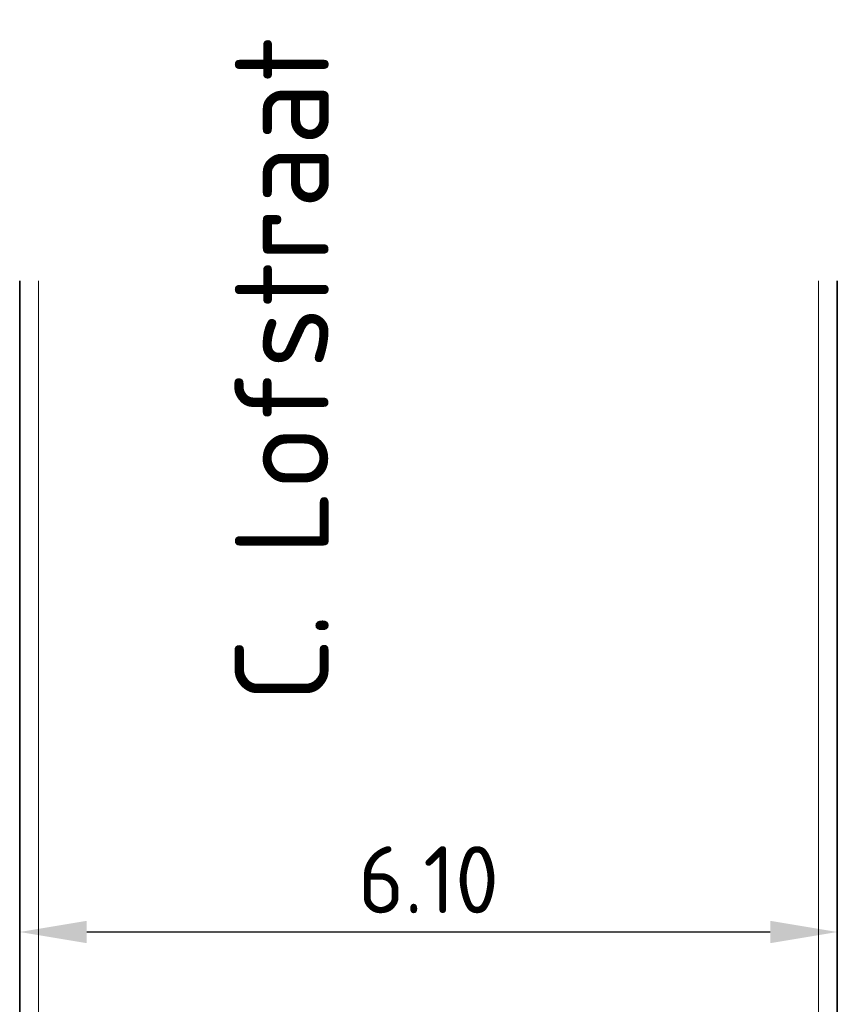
# Model space of a CAD drawing. Header units: metres. Extents: x 133 to 690, y 59 to 257.
# Tile 8 of 84: x 160.01 to 166.11, y 107.46 to 114.81. Entities that reach past the tile are written whole.
import ezdxf

# ---------------------------------------------------------------- set-up
doc = ezdxf.new("R2010")
doc.units = ezdxf.units.M
doc.header["$LTSCALE"] = 0.05
for name, color, linetype, lineweight in [('N-WE-OG-BEBOUWING_STRAATNAAM-T35', 50, 'Continuous', 35), ('N-WE-VH-KANTOPSLUITING_ACHTERKANTBAND_OB_120x250-G', 50, 'Continuous', 18), ('N-WE-VH-KANTVERHARDING_STREKLAAG-G', 253, 'Continuous', 18), ('N-WE-VH-VERHARDING_BETONSTRAATSTEEN-G', 252, 'Continuous', 35)]:
    doc.layers.add(name, color=color, linetype=linetype, lineweight=lineweight)
doc.layers.add('TM00_MAATVOERING', color=1, linetype='Continuous')
doc.styles.add('NLCS-ISO-M200-T25', font='NLCS-ISO.ttf', dxfattribs={"height": 0.5})
doc.styles.add('NLCS-ISO-M200-T35', font='NLCS-ISO.ttf', dxfattribs={"height": 0.7})
doc.dimstyles.new('NLCS-M200-T25-PIJL_L2_H1', dxfattribs={"dimscale": 0.2, "dimtxt": 2.5, "dimasz": 2.5, "dimexe": 2, "dimexo": 2, "dimgap": 0.7, "dimtad": 1, "dimzin": 0, "dimdsep": 46, "dimtxsty": 'NLCS-ISO-M200-T25', "dimcen": 0, "dimdle": 2, "dimclrd": 256, "dimclre": 256, "dimclrt": 256, "dimadec": 1, "dimazin": 0, "dimtfac": 1, "dimtdec": 3, "dimtofl": 0, "dimtmove": 0, "dimatfit": 3, "dimfxl": 2, "dimfxlon": 1, "dimtfillclr": 256, "dimtolj": 1, "dimtzin": 0, "dimlwd": -1, "dimlwe": -1, "dimarcsym": 0})

# ---------------------------------------------------------------- blocks, each defined once
blk = doc.blocks.new('*D18')
at = {"layer": 'Defpoints', "color": 0, "transparency": 16777216}
for p in [(160.0111, 108.0005), (166.1111, 108.0005), (166.1111, 108.0005)]:
    blk.add_point(p, dxfattribs=at)
at = {"layer": 'TM00_MAATVOERING', "transparency": 16777216}
for p, q in [((160.0111, 108.0005), (160.0111, 108.4005)), ((166.1111, 108.0005), (166.1111, 108.4005)), ((160.5111, 108.0005), (165.6111, 108.0005))]:
    blk.add_line(p, q, dxfattribs=at)
for points in [[(160.5111, 108.0838), (160.5111, 107.9172), (160.0111, 108.0005)], [(165.6111, 108.0838), (165.6111, 107.9172), (166.1111, 108.0005)]]:
    blk.add_solid(points, dxfattribs=at)
at = {"layer": 'TM00_MAATVOERING', "transparency": 16777216, "insert": (163.0611, 108.3905), "char_height": 0.5, "attachment_point": 5, "style": 'NLCS-ISO-M200-T25'}
blk.add_mtext('\\A1;6.10', dxfattribs=at)

msp = doc.modelspace()

# ---------------------------------------------------------------- linework, layer by layer
at = {"layer": 'N-WE-VH-KANTOPSLUITING_ACHTERKANTBAND_OB_120x250-G'}
for points in [[(160.0111, 100.8571), (160.0111, 112.8571)], [(166.1111, 112.8571), (166.1111, 100.8571)]]:
    msp.add_lwpolyline(points, dxfattribs=at)
at = {"layer": 'N-WE-VH-KANTVERHARDING_STREKLAAG-G', "flags": 128}
for points in [[(160.1511, 100.8571), (160.1511, 112.8571)], [(165.9711, 112.8571), (165.9711, 100.8571)]]:
    msp.add_lwpolyline(points, dxfattribs=at)
at = {"layer": 'N-WE-VH-VERHARDING_BETONSTRAATSTEEN-G', "flags": 128}
for points in [[(160.0111, 100.8571), (160.0111, 112.8571)], [(166.1111, 112.8571), (166.1111, 100.8571)]]:
    msp.add_lwpolyline(points, dxfattribs=at)

# ---------------------------------------------------------------- texts
at = {"layer": 'N-WE-OG-BEBOUWING_STRAATNAAM-T35', "insert": (161.6165, 109.7107), "char_height": 0.7, "attachment_point": 1, "rotation": 90, "style": 'NLCS-ISO-M200-T35'}
msp.add_mtext_dynamic_manual_height_columns('C. Lofstraat', width=17.633831, gutter_width=3.5, heights=[0], dxfattribs=at)

# ---------------------------------------------------------------- dimensions: what is measured, and where the dimension line sits
at = {"layer": 'TM00_MAATVOERING'}
dim = msp.add_aligned_dim(p1=(160.0111, 108.0005), p2=(166.1111, 108.0005), distance=0, dimstyle='NLCS-M200-T25-PIJL_L2_H1', dxfattribs=at)
dim.commit()
dim.dimension.update_dxf_attribs({"geometry": '*D18', "text_midpoint": (163.0611, 108.3905)})

doc.saveas('drawing.dxf')
